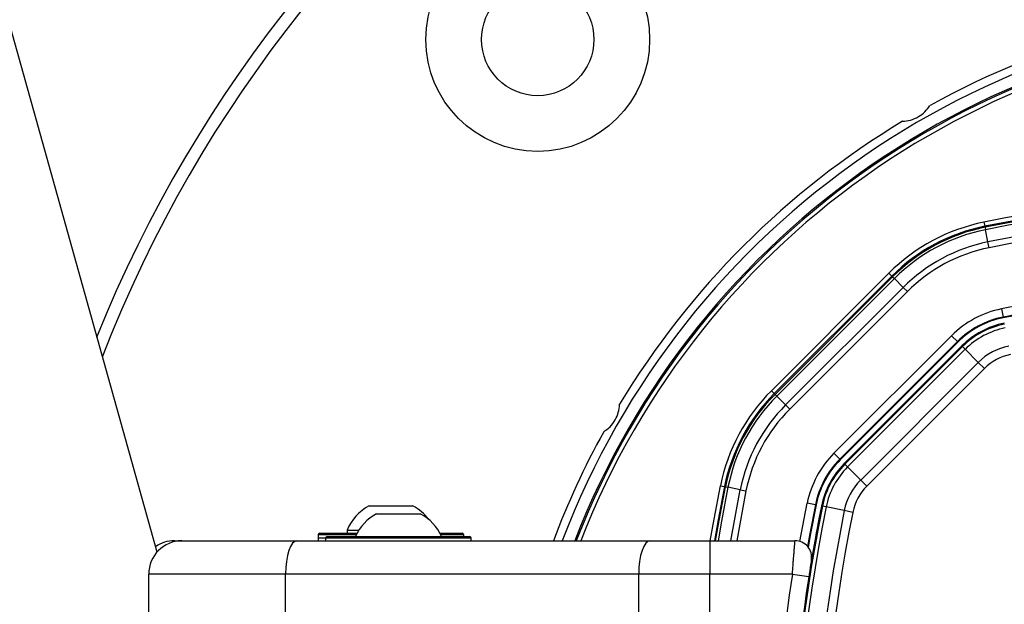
# Model space of a CAD drawing. Header units: millimetres. Extents: x 20 to 26560, y 40 to 17955.
# Tile 60 of 90: x 9673 to 9909, y 13142 to 13282. Entities that reach past the tile are written whole.
import ezdxf

# ---------------------------------------------------------------- set-up
doc = ezdxf.new("R2010")
doc.units = ezdxf.units.MM
doc.header["$LTSCALE"] = 2
doc.layers.add('COMPONENT_GEOMETRY', color=7, linetype='Continuous')
doc.styles.add('SLDTEXTSTYLE0', font='TXT', dxfattribs={"width": 0.75})
doc.dimstyles.new('SLDDIMSTYLE1', dxfattribs={"dimtxt": 150, "dimasz": 6.604, "dimexe": 0, "dimexo": 0.0625, "dimgap": 37.5, "dimtad": 0, "dimtih": 1, "dimtoh": 1, "dimdec": 0, "dimrnd": 1e-09, "dimzin": 12, "dimdsep": 46, "dimtxsty": 'SLDTEXTSTYLE0', "dimsah": 1, "dimcen": 0.09, "dimadec": 0, "dimazin": 3, "dimtfac": 1, "dimtdec": 0, "dimtofl": 0, "dimtmove": 0, "dimatfit": 3, "dimfxl": 1, "dimfrac": 2, "dimtolj": 1, "dimtzin": 12, "dimarcsym": 0})

# ---------------------------------------------------------------- blocks, each defined once
blk = doc.blocks.new('_D_1')
at = {"layer": 'COMPONENT_GEOMETRY', "color": 7}
for p, q in [((9577.37, 17955.11), (9531.67, 17955.11)), ((9531.67, 17955.11), (9531.67, 17716.99)), ((10399.25, 17955.11), (10444.95, 17955.11)), ((10444.95, 17955.11), (10444.95, 17716.99)), ((2111.02, 13089.29), (2111.02, 17745.42)), ((17865.6, 13089.29), (17865.6, 17745.42)), ((2111.02, 17739.07), (9460.92, 17739.07)), ((17865.6, 17739.07), (10515.69, 17739.07)), ((9531.67, 17716.99), (9577.37, 17716.99)), ((10444.95, 17716.99), (10399.25, 17716.99))]:
    blk.add_line(p, q, dxfattribs=at)
for points in [[(2111.02, 17739.07), (2117.62, 17738.05), (2117.62, 17740.09)], [(17865.6, 17739.07), (17859, 17740.09), (17859, 17738.05)]]:
    blk.add_solid(points, dxfattribs=at)
at = {"layer": 'COMPONENT_GEOMETRY', "color": 7, "char_height": 150, "attachment_point": 1, "style": 'SLDTEXTSTYLE0'}
for s, insert in [('25\'10.13"', (9577.37, 17910.35)), ('7877mm', (9579.14, 17685.92))]:
    blk.add_mtext(s, dxfattribs=dict(at, insert=insert))

msp = doc.modelspace()

# ---------------------------------------------------------------- linework, layer by layer
at = {"color": 7, "linetype": 'Continuous', "lineweight": 25}
for p, q in [((9706, 13154.54), (8937.41, 15904.66)), ((9904.59, 13233.78), (9904.79, 13232.8)), ((9904.84, 13232.55), (9904.79, 13232.8)), ((9904.84, 13232.55), (9904.95, 13231.98)), ((9905.54, 13229.04), (9904.95, 13231.98)), ((9905.82, 13227.65), (9905.54, 13229.04)), ((9853.52, 13193.3), (9881.76, 13221.55)), ((9882.47, 13220.84), (9854.22, 13192.59)), ((9854.4, 13192.41), (9882.65, 13220.66)), ((9883.06, 13220.25), (9854.81, 13192)), ((9881.76, 13221.55), (9882.47, 13220.84)), ((9882.65, 13220.66), (9882.47, 13220.84)), ((9882.65, 13220.66), (9883.06, 13220.25)), ((9885.18, 13218.13), (9883.06, 13220.25)), ((9856.93, 13189.88), (9885.18, 13218.13)), ((9886.18, 13217.13), (9857.93, 13188.88)), ((9886.18, 13217.13), (9885.18, 13218.13)), ((9908.78, 13212.94), (9909.17, 13210.98)), ((9909.21, 13210.81), (9909.17, 13210.98)), ((9868.54, 13178.27), (9896.79, 13206.52)), ((9898.21, 13205.1), (9896.79, 13206.52)), ((9898.21, 13205.1), (9869.96, 13176.85)), ((9898.33, 13204.98), (9870.08, 13176.73)), ((9899.27, 13204.04), (9871.02, 13175.79)), ((9871.18, 13175.63), (9899.43, 13203.88)), ((9900.08, 13203.24), (9871.83, 13174.99)), ((9898.33, 13204.98), (9898.21, 13205.1)), ((9899.43, 13203.88), (9899.27, 13204.04)), ((9899.43, 13203.88), (9900.08, 13203.24)), ((9903.22, 13200.09), (9900.08, 13203.24)), ((9874.97, 13171.84), (9903.22, 13200.09)), ((9904.69, 13198.62), (9876.44, 13170.37)), ((9904.69, 13198.62), (9903.22, 13200.09)), ((9853.52, 13193.3), (9854.22, 13192.59)), ((9854.4, 13192.41), (9854.22, 13192.59)), ((9854.4, 13192.41), (9854.81, 13192)), ((9856.93, 13189.88), (9854.81, 13192)), ((9856.93, 13189.88), (9857.93, 13188.88)), ((9869.96, 13176.85), (9868.54, 13178.27)), ((9870.08, 13176.73), (9869.96, 13176.85)), ((9871.18, 13175.63), (9871.02, 13175.79)), ((9871.18, 13175.63), (9871.83, 13174.99)), ((9874.97, 13171.84), (9871.83, 13174.99)), ((9841.28, 13170.47), (9842.26, 13170.27)), ((9842.51, 13170.22), (9842.26, 13170.27)), ((9842.51, 13170.22), (9843.08, 13170.11)), ((9846.02, 13169.52), (9843.08, 13170.11)), ((9876.44, 13170.37), (9874.97, 13171.84)), ((9846.02, 13169.52), (9847.41, 13169.24)), ((9756.88, 13165.65), (9767.38, 13165.65)), ((9864.08, 13165.89), (9862.12, 13166.28)), ((9864.25, 13165.85), (9864.08, 13165.89)), ((9865.77, 13165.55), (9865.56, 13165.59)), ((9866.67, 13165.37), (9865.77, 13165.55)), ((9871.03, 13164.49), (9866.67, 13165.37)), ((9758.68, 13163.75), (9765.93, 13163.75)), ((9765.93, 13163.75), (9769.18, 13163.75)), ((9873.07, 13164.08), (9871.03, 13164.49)), ((9744.63, 13158.65), (9744.63, 13157.25)), ((9744.63, 13157.85), (9744.63, 13157.25)), ((9745.03, 13159.05), (9745.13, 13159.05)), ((9745.13, 13159.05), (9753.95, 13159.05)), ((9746.43, 13157.85), (9746.43, 13157.25)), ((9746.43, 13157.85), (9746.43, 13157.25)), ((9746.83, 13158.25), (9781.03, 13158.25)), ((9746.83, 13158.25), (9781.03, 13158.25)), ((9751.63, 13159.81), (9751.63, 13159.05)), ((9751.63, 13159.81), (9754.4, 13159.81)), ((9773.9, 13159.05), (9779.23, 13159.05)), ((9779.63, 13158.25), (9779.63, 13158.65)), ((9781.43, 13157.25), (9781.43, 13157.85)), ((9781.43, 13157.25), (9781.43, 13157.85)), ((9710.13, 13157.25), (9711.93, 13157.25)), ((9711.93, 13157.25), (9739.56, 13157.25)), ((9739.56, 13157.25), (9824.38, 13157.25)), ((9824.38, 13157.25), (9838.74, 13157.25)), ((9838.74, 13157.25), (9838.74, 13149.25)), ((9838.74, 13157.25), (9859.19, 13157.25)), ((9736.83, 13149.25), (9703.93, 13149.25)), ((9703.93, 13139.25), (9703.93, 13149.25)), ((9821.64, 13149.25), (9736.83, 13149.25)), ((9736.83, 13139.25), (9736.83, 13149.25)), ((9838.74, 13149.25), (9821.64, 13149.25)), ((9821.64, 13139.25), (9821.64, 13149.25)), ((9858.56, 13149.25), (9838.74, 13149.25)), ((9838.74, 13138.81), (9838.74, 13149.25)), ((9858.56, 13149.25), (9862.51, 13148.65)), ((9862.51, 13148.65), (9861.93, 13144.73))]:
    msp.add_line(p, q, dxfattribs=at)
at = {"color": 8, "linetype": 'Continuous', "lineweight": 25}
for p, q in [((9843.75, 13157.25), (9846.02, 13169.52)), ((9847.41, 13169.24), (9845.18, 13157.25)), ((9860.38, 13157.07), (9862.12, 13166.28)), ((9744.73, 13158.65), (9744.63, 13158.65)), ((9746.43, 13157.85), (9744.63, 13157.85)), ((9753.75, 13158.65), (9744.73, 13158.65)), ((9781.43, 13157.85), (9746.43, 13157.85)), ((9779.63, 13158.65), (9774.1, 13158.65))]:
    msp.add_line(p, q, dxfattribs=at)
at = {"color": 8, "linetype": 'Continuous', "lineweight": 25, "flags": 128}
for points in [[(9838.84, 13157.25), (9839.75, 13162.44), (9841.28, 13170.47)], [(9840.11, 13157.25), (9840.97, 13162.15), (9842.51, 13170.22)], [(9843.08, 13170.11), (9841.52, 13161.95), (9840.7, 13157.25)]]:
    msp.add_lwpolyline(points, dxfattribs=at)
at = {"color": 7, "linetype": 'Continuous', "lineweight": 25, "flags": 128}
for points in [[(9842.26, 13170.27), (9840.73, 13162.26), (9839.86, 13157.25)], [(9864.08, 13165.89), (9862.77, 13159.03), (9862.2, 13155.88)], [(9864.25, 13165.85), (9862.93, 13158.98), (9862.35, 13155.71)], [(9739.56, 13157.25), (9739.03, 13157.1), (9738.51, 13156.64), (9738.04, 13155.9), (9737.63, 13154.91), (9737.29, 13153.7), (9737.03, 13152.31), (9736.88, 13150.81), (9736.83, 13149.25)], [(9824.38, 13157.25), (9823.84, 13157.1), (9823.33, 13156.64), (9822.86, 13155.9), (9822.44, 13154.91), (9822.1, 13153.7), (9821.85, 13152.31), (9821.69, 13150.81), (9821.64, 13149.25)]]:
    msp.add_lwpolyline(points, dxfattribs=at)
at = {"color": 7, "linetype": 'Continuous', "lineweight": 25}
for radius in [26.88, 13.5]:
    msp.add_circle((9797.39, 13277.67), radius, dxfattribs=at)
for centre, radius, start, end in [((9988.31, 13086.75), 320, 21.8829, 158.111), ((9988.31, 13086.75), 317, 21.1734, 158.8018), ((9988.31, 13086.75), 200, 91.0906, 118.9094), ((9988.31, 13086.75), 198, 20.8585, 159.1415), ((9988.31, 13086.75), 195.2, 21.1724, 158.8276), ((9988.31, 13086.75), 200, 121.0906, 148.9094), ((9988.31, 12817.35), 424.76, 78.6328, 101.3672), ((9988.31, 12817.35), 423.76, 78.6328, 101.3672), ((9988.31, 12817.35), 423.51, 78.6328, 101.3672), ((9988.31, 12817.35), 422.92, 78.6328, 101.3672), ((9988.31, 12817.35), 419.92, 78.6328, 101.3672), ((9913.41, 13189.9), 44.76, 101.3672, 135), ((9988.31, 12817.35), 418.51, 78.6328, 101.3672), ((9913.41, 13189.9), 43.76, 101.3672, 135), ((9913.41, 13189.9), 43.51, 101.3672, 135), ((9913.41, 13189.9), 42.92, 101.3672, 135), ((9913.41, 13189.9), 39.92, 101.3672, 135), ((9913.41, 13189.9), 38.51, 101.3672, 135), ((9988.31, 12817.35), 403.5, 78.6328, 101.3672), ((9988.31, 12817.35), 401.5, 93.396, 101.3672), ((9988.31, 12817.35), 401.33, 93.3753, 101.3672), ((9913.41, 13189.9), 23.5, 101.3672, 135), ((9913.41, 13189.9), 21.5, 101.3672, 135), ((9913.41, 13189.9), 21.33, 101.3672, 135), ((9913.41, 13189.9), 20, 101.3672, 135), ((9913.41, 13189.9), 19.78, 101.3672, 135), ((9913.41, 13189.9), 18.86, 101.3672, 135), ((9913.41, 13189.9), 14.42, 101.3672, 135), ((9913.41, 13189.9), 12.33, 101.3672, 135), ((9885.16, 13161.65), 44.76, 135, 168.6328), ((9885.16, 13161.65), 43.76, 135, 168.6328), ((9885.16, 13161.65), 43.51, 135, 168.6328), ((9885.16, 13161.65), 42.92, 135, 168.6328), ((9885.16, 13161.65), 39.92, 135, 168.6328), ((9885.16, 13161.65), 38.51, 135, 168.6328), ((9988.31, 13086.75), 200, 151.0906, 159.3597), ((9885.16, 13161.65), 23.5, 135, 168.6328), ((9885.16, 13161.65), 21.5, 135, 168.6328), ((9885.16, 13161.65), 21.33, 135, 168.6328), ((9885.16, 13161.65), 20, 135, 168.6328), ((9885.16, 13161.65), 19.78, 135, 168.6328), ((9885.16, 13161.65), 18.86, 135, 168.6328), ((9885.16, 13161.65), 14.42, 135, 168.6328), ((9885.16, 13161.65), 12.33, 135, 168.6328), ((9762.13, 13155.65), 11.29, 117.7009, 158.3898), ((9762.13, 13155.65), 11.29, 36.798, 62.2991), ((10257.71, 13086.75), 400, 168.6328, 178.6625), ((10257.71, 13086.75), 399.78, 168.6328, 191.3672), ((10257.71, 13086.75), 400, 168.6328, 175.8526), ((10257.71, 13086.75), 398.86, 168.6328, 191.3672), ((9763.93, 13153.75), 11.29, 117.7009, 156.5221), ((9763.93, 13153.75), 11.29, 23.4779, 62.2991), ((10257.71, 13086.75), 394.42, 168.6328, 191.3672), ((10257.71, 13086.75), 392.33, 168.6328, 191.3672), ((9745.03, 13158.65), 0.4, 90, 180), ((9746.83, 13157.85), 0.4, 90, 180), ((9779.23, 13158.65), 0.4, 0, 90), ((9781.03, 13157.85), 0.4, 0, 90), ((9711.93, 13149.25), 8, 90, 180), ((9710.13, 13149.25), 8, 90, 124.6032), ((9859.19, 13153.25), 4, 350.7221, 90), ((10257.91, 13088.12), 404, 171.2964, 177.0724)]:
    msp.add_arc(centre, radius, start, end, dxfattribs=at)
at = {"color": 8, "linetype": 'Continuous', "lineweight": 25}
for radius, start, end in [(194.87, 21.2097, 158.7903), (193.87, 21.3244, 158.6756)]:
    msp.add_arc((9988.31, 13086.75), radius, start, end, dxfattribs=at)
at = {"color": 7, "linetype": 'Continuous', "lineweight": 25}
for points, knots in [([(9885.03, 13258.02), (9885.67, 13258.08), (9886.96, 13258.2), (9888.87, 13259.03), (9890.53, 13260.29), (9891.25, 13261.3), (9891.62, 13261.83)], [0, 0, 0, 0, 0.25434, 0.510225, 0.74435, 1, 1, 1, 1]), ([(9813.23, 13183.44), (9813.76, 13183.81), (9814.81, 13184.56), (9816.05, 13186.24), (9816.86, 13188.15), (9816.98, 13189.38), (9817.04, 13190.03)], [0, 0, 0, 0, 0.25434, 0.510225, 0.74435, 1, 1, 1, 1]), ([(9858.56, 13149.25), (9858.58, 13149.47), (9858.61, 13149.92), (9858.66, 13150.59), (9858.71, 13151.27), (9858.77, 13151.92), (9858.81, 13152.55), (9858.86, 13153.16), (9858.91, 13153.74), (9858.95, 13154.3), (9858.99, 13154.8), (9859.03, 13155.27), (9859.07, 13155.7), (9859.1, 13156.09), (9859.13, 13156.52), (9859.16, 13156.86), (9859.18, 13157.1), (9859.19, 13157.23), (9859.19, 13157.24), (9859.19, 13157.25)], [0, 0, 0, 0, 0.0533266, 0.1070285, 0.1619148, 0.2172108, 0.2706245, 0.3244162, 0.3794021, 0.4348015, 0.4881095, 0.5417952, 0.5966751, 0.6519689, 0.7048118, 0.8123107, 0.8670981, 0.9331829, 1, 1, 1, 1]), ([(9863.14, 13152.61), (9863.14, 13152.6), (9863.14, 13152.59), (9863.12, 13152.51), (9863.1, 13152.35), (9863.05, 13152.05), (9862.98, 13151.65), (9862.91, 13151.16), (9862.82, 13150.6), (9862.72, 13149.98), (9862.62, 13149.32), (9862.55, 13148.87), (9862.51, 13148.65)], [0, 0, 0, 0, 0.066157, 0.133046, 0.239121, 0.348305, 0.455301, 0.565471, 0.672638, 0.782979, 0.889914, 1, 1, 1, 1])]:
    msp.add_open_spline(points, degree=3, knots=knots, dxfattribs=at)

# ---------------------------------------------------------------- dimensions: what is measured, and where the dimension line sits
at = {"layer": 'COMPONENT_GEOMETRY', "color": 7}
dim = msp.add_linear_dim(base=(17865.6, 17739.07), p1=(2111.02, 13086.75), p2=(17865.6, 13086.75), angle=0, dimstyle='SLDDIMSTYLE1', dxfattribs=at)
dim.commit()
dim.dimension.update_dxf_attribs({"geometry": '_D_1', "text_midpoint": (9988.31, 17739.07), "dimtype": 160})

doc.saveas('drawing.dxf')
